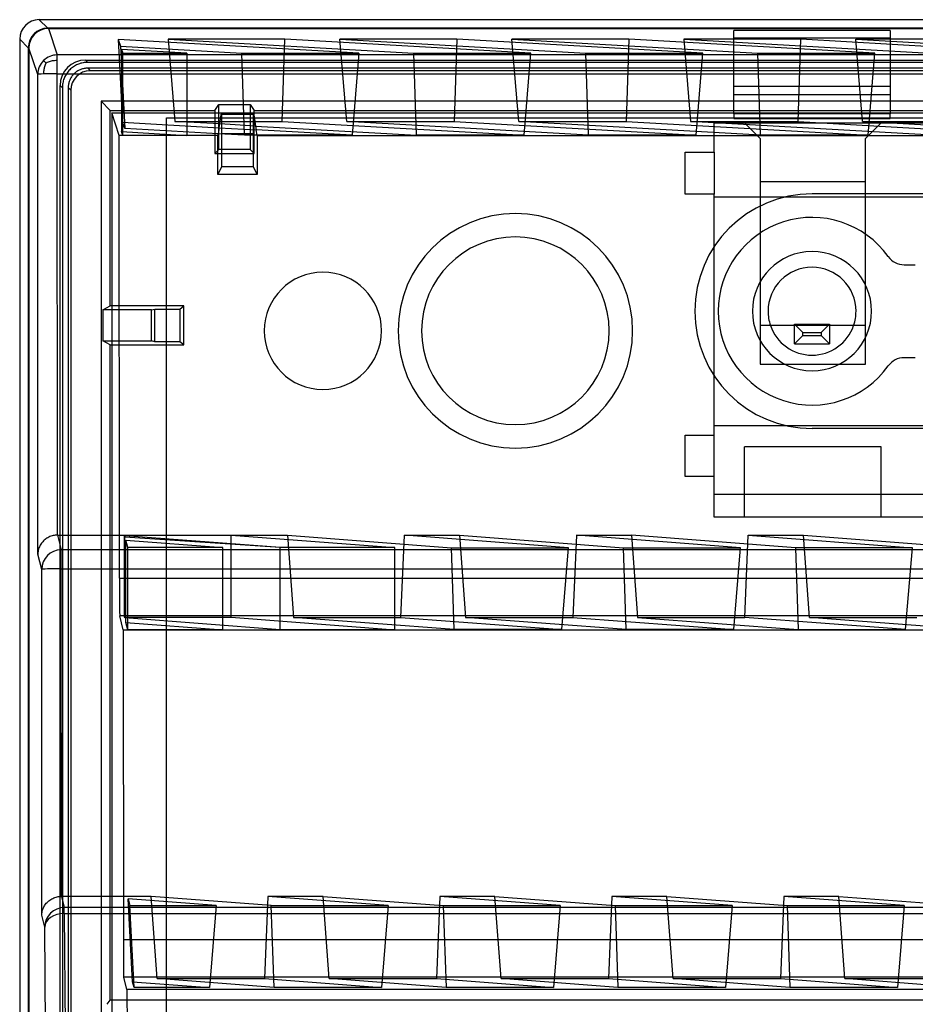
# Model space of a CAD drawing. Header units: millimetres. Extents: x -222.2 to -169.7, y -144 to -51.8.
# Tile 8 of 9: x -222.2 to -199.3, y -77 to -51.8. Entities that reach past the tile are written whole.
import ezdxf

# ---------------------------------------------------------------- set-up
doc = ezdxf.new("R2010")
doc.units = ezdxf.units.MM
doc.layers.add('MAIN-1', color=7, linetype='Continuous')
doc.layers.add('MAIN-2', color=7, linetype='Continuous')

msp = doc.modelspace()

# ---------------------------------------------------------------- linework, layer by layer
at = {"layer": 'MAIN-1'}
for p, q in [((-170.151, -51.822), (-221.667, -51.822)), ((-222.167, -52.322), (-222.167, -81.396))]:
    msp.add_line(p, q, dxfattribs=at)
msp.add_ellipse((-221.667, -52.322), major_axis=(-0.354, 0.354), ratio=0.999315, start_param=-0.785056, end_param=0.785056, dxfattribs=at)
at = {"layer": 'MAIN-2'}
for p, q in [((-221.667, -51.822), (-221.448, -52.042)), ((-170.371, -52.042), (-221.448, -52.042)), ((-221.431, -52.05), (-170.388, -52.05)), ((-221.431, -52.05), (-221.206, -52.723)), ((-199.894, -52.095), (-203.894, -52.095)), ((-203.894, -53.532), (-203.894, -52.095)), ((-199.894, -52.095), (-199.894, -53.532)), ((-221.947, -52.542), (-222.167, -52.322)), ((-219.647, -52.328), (-219.589, -52.503)), ((-213.489, -52.68), (-219.647, -52.328)), ((-219.647, -52.328), (-219.533, -54.443)), ((-215.38, -52.321), (-218.372, -52.321)), ((-218.372, -52.321), (-212.082, -52.68)), ((-218.372, -52.321), (-218.2, -54.424)), ((-215.45, -54.424), (-215.38, -52.321)), ((-209.089, -52.68), (-215.38, -52.321)), ((-210.98, -52.321), (-213.972, -52.321)), ((-213.972, -52.321), (-207.682, -52.68)), ((-213.8, -54.424), (-213.972, -52.321)), ((-210.98, -52.321), (-211.05, -54.424)), ((-204.689, -52.68), (-210.98, -52.321)), ((-206.58, -52.321), (-209.572, -52.321)), ((-209.572, -52.321), (-203.282, -52.68)), ((-209.4, -54.424), (-209.572, -52.321)), ((-206.58, -52.321), (-206.65, -54.424)), ((-200.289, -52.68), (-206.58, -52.321)), ((-202.18, -52.321), (-205.172, -52.321)), ((-205.172, -52.321), (-198.882, -52.68)), ((-205.172, -52.321), (-205, -54.424)), ((-203.894, -52.282), (-199.894, -52.282)), ((-202.25, -54.424), (-202.18, -52.321)), ((-195.889, -52.68), (-202.18, -52.321)), ((-197.78, -52.321), (-200.772, -52.321)), ((-200.772, -52.321), (-194.482, -52.68)), ((-200.6, -54.424), (-200.772, -52.321)), ((-221.947, -52.542), (-221.947, -141.118)), ((-221.931, -52.55), (-221.931, -141.109)), ((-221.706, -53.223), (-221.931, -52.55)), ((-219.589, -52.503), (-216.482, -52.68)), ((-219.589, -52.503), (-219.479, -54.603)), ((-217.889, -52.68), (-219.562, -52.585)), ((-219.562, -52.585), (-219.53, -52.68)), ((-219.562, -52.585), (-219.562, -54.685)), ((-221.559, -52.871), (-221.56, -52.87)), ((-221.556, -52.872), (-221.559, -52.871)), ((-221.552, -52.876), (-221.556, -52.872)), ((-221.548, -52.88), (-221.552, -52.876)), ((-221.541, -52.886), (-221.548, -52.88)), ((-221.534, -52.893), (-221.541, -52.886)), ((-221.359, -52.884), (-221.386, -52.891)), ((-221.332, -52.878), (-221.359, -52.884)), ((-221.304, -52.874), (-221.332, -52.878)), ((-221.275, -52.871), (-221.304, -52.874)), ((-221.243, -52.869), (-221.275, -52.871)), ((-221.206, -52.868), (-221.243, -52.869)), ((-170.612, -52.723), (-221.206, -52.723)), ((-221.206, -52.868), (-221.206, -52.723)), ((-221.206, -53.206), (-221.206, -52.868)), ((-220.484, -52.856), (-171.335, -52.856)), ((-220.427, -52.913), (-220.484, -52.856)), ((-219.53, -52.68), (-217.889, -52.68)), ((-219.53, -54.781), (-219.53, -52.68)), ((-217.889, -52.68), (-217.889, -54.781)), ((-216.482, -52.68), (-213.489, -52.68)), ((-216.411, -54.778), (-216.482, -52.68)), ((-213.489, -52.68), (-213.661, -54.778)), ((-212.082, -52.68), (-209.089, -52.68)), ((-212.011, -54.778), (-212.082, -52.68)), ((-209.261, -54.778), (-209.089, -52.68)), ((-207.682, -52.68), (-204.689, -52.68)), ((-207.611, -54.778), (-207.682, -52.68)), ((-204.861, -54.778), (-204.689, -52.68)), ((-203.282, -52.68), (-200.289, -52.68)), ((-203.211, -54.778), (-203.282, -52.68)), ((-200.461, -54.778), (-200.289, -52.68)), ((-221.553, -53.122), (-221.556, -53.149)), ((-221.549, -53.097), (-221.553, -53.122)), ((-221.544, -53.073), (-221.549, -53.097)), ((-221.538, -53.05), (-221.544, -53.073)), ((-221.531, -53.026), (-221.538, -53.05)), ((-221.525, -52.901), (-221.534, -52.893)), ((-221.522, -53.002), (-221.531, -53.026)), ((-221.515, -52.91), (-221.525, -52.901)), ((-221.513, -52.979), (-221.522, -53.002)), ((-221.504, -52.921), (-221.515, -52.91)), ((-221.503, -52.955), (-221.513, -52.979)), ((-221.491, -52.932), (-221.504, -52.921)), ((-221.492, -52.932), (-221.503, -52.955)), ((-221.466, -52.92), (-221.491, -52.932)), ((-221.439, -52.909), (-221.466, -52.92)), ((-221.412, -52.9), (-221.439, -52.909)), ((-221.386, -52.891), (-221.412, -52.9)), ((-220.907, -53.125), (-220.927, -53.148)), ((-220.886, -53.103), (-220.907, -53.125)), ((-220.864, -53.083), (-220.886, -53.103)), ((-220.842, -53.063), (-220.864, -53.083)), ((-220.818, -53.044), (-220.842, -53.063)), ((-220.794, -53.027), (-220.818, -53.044)), ((-220.769, -53.01), (-220.794, -53.027)), ((-220.743, -52.995), (-220.769, -53.01)), ((-220.716, -52.981), (-220.743, -52.995)), ((-220.689, -52.968), (-220.716, -52.981)), ((-220.683, -53.134), (-220.702, -53.146)), ((-220.661, -52.957), (-220.689, -52.968)), ((-220.663, -53.123), (-220.683, -53.134)), ((-220.644, -53.113), (-220.663, -53.123)), ((-220.633, -52.947), (-220.661, -52.957)), ((-220.623, -53.104), (-220.644, -53.113)), ((-220.605, -52.938), (-220.633, -52.947)), ((-220.603, -53.095), (-220.623, -53.104)), ((-220.576, -52.93), (-220.605, -52.938)), ((-220.582, -53.088), (-220.603, -53.095)), ((-220.561, -53.081), (-220.582, -53.088)), ((-220.547, -52.924), (-220.576, -52.93)), ((-220.54, -53.076), (-220.561, -53.081)), ((-220.517, -52.919), (-220.547, -52.924)), ((-220.518, -53.071), (-220.54, -53.076)), ((-220.496, -53.068), (-220.518, -53.071)), ((-220.488, -52.916), (-220.517, -52.919)), ((-220.473, -53.065), (-220.496, -53.068)), ((-220.457, -52.914), (-220.488, -52.916)), ((-220.45, -53.064), (-220.473, -53.065)), ((-220.427, -52.913), (-220.457, -52.914)), ((-220.427, -53.063), (-220.45, -53.064)), ((-171.392, -52.913), (-220.427, -52.913)), ((-171.392, -53.063), (-220.427, -53.063)), ((-220.427, -53.063), (-220.361, -53.129)), ((-171.458, -53.129), (-220.361, -53.129)), ((-221.703, -65.49), (-221.706, -53.223)), ((-221.558, -53.178), (-221.559, -53.211)), ((-221.556, -53.149), (-221.558, -53.178)), ((-221.202, -65.007), (-221.206, -53.206)), ((-221.206, -53.206), (-170.612, -53.206)), ((-221.052, -53.385), (-221.059, -53.413)), ((-221.043, -53.356), (-221.052, -53.385)), ((-221.033, -53.328), (-221.043, -53.356)), ((-221.021, -53.301), (-221.033, -53.328)), ((-221.008, -53.273), (-221.021, -53.301)), ((-220.994, -53.247), (-221.008, -53.273)), ((-220.979, -53.221), (-220.994, -53.247)), ((-220.963, -53.196), (-220.979, -53.221)), ((-220.945, -53.171), (-220.963, -53.196)), ((-220.927, -53.148), (-220.945, -53.171)), ((-220.894, -53.387), (-220.902, -53.407)), ((-220.886, -53.366), (-220.894, -53.387)), ((-220.877, -53.346), (-220.886, -53.366)), ((-220.867, -53.326), (-220.877, -53.346)), ((-220.856, -53.307), (-220.867, -53.326)), ((-220.844, -53.288), (-220.856, -53.307)), ((-220.831, -53.269), (-220.844, -53.288)), ((-220.817, -53.251), (-220.831, -53.269)), ((-220.803, -53.234), (-220.817, -53.251)), ((-220.788, -53.218), (-220.803, -53.234)), ((-220.772, -53.202), (-220.788, -53.218)), ((-220.755, -53.187), (-220.772, -53.202)), ((-220.738, -53.172), (-220.755, -53.187)), ((-220.72, -53.159), (-220.738, -53.172)), ((-220.702, -53.146), (-220.72, -53.159)), ((-221.134, -128.059), (-221.134, -53.505)), ((-221.134, -53.505), (-221.076, -53.563)), ((-221.074, -53.502), (-221.076, -53.532)), ((-221.076, -53.532), (-221.076, -53.563)), ((-221.076, -53.563), (-221.076, -127.839)), ((-221.07, -53.472), (-221.074, -53.502)), ((-221.065, -53.443), (-221.07, -53.472)), ((-221.059, -53.413), (-221.065, -53.443)), ((-220.924, -53.517), (-220.926, -53.54)), ((-220.926, -53.54), (-220.926, -53.563)), ((-220.926, -53.563), (-220.926, -140.097)), ((-220.861, -53.628), (-220.926, -53.563)), ((-220.922, -53.494), (-220.924, -53.517)), ((-220.918, -53.472), (-220.922, -53.494)), ((-220.914, -53.45), (-220.918, -53.472)), ((-220.908, -53.428), (-220.914, -53.45)), ((-220.902, -53.407), (-220.908, -53.428)), ((-220.861, -53.628), (-220.861, -80.246)), ((-203.894, -54.232), (-203.894, -53.532)), ((-199.894, -53.532), (-203.894, -53.532)), ((-199.894, -53.532), (-199.894, -54.232)), ((-199.894, -53.745), (-203.894, -53.745)), ((-220.082, -53.908), (-220.082, -80.246)), ((-171.739, -53.908), (-220.082, -53.908)), ((-219.848, -54.141), (-220.082, -53.91)), ((-219.848, -59.142), (-219.848, -54.141)), ((-219.848, -54.141), (-217.175, -54.141)), ((-217.175, -54.141), (-217.074, -53.989)), ((-217.175, -54.141), (-217.175, -55.242)), ((-217.074, -53.989), (-216.274, -53.989)), ((-217.074, -54.33), (-217.074, -53.989)), ((-216.274, -53.989), (-216.172, -54.141)), ((-216.274, -53.989), (-216.274, -54.33)), ((-216.172, -54.141), (-175.647, -54.141)), ((-216.172, -55.242), (-216.172, -54.141)), ((-219.811, -54.208), (-219.811, -80.356)), ((-219.811, -54.208), (-217.001, -54.208)), ((-219.619, -54.783), (-219.811, -54.208)), ((-218.409, -54.33), (-217.074, -54.33)), ((-218.409, -59.223), (-218.409, -54.33)), ((-218.409, -54.33), (-218.409, -54.33)), ((-217.074, -54.33), (-216.274, -54.33)), ((-217.074, -55.141), (-217.074, -54.33)), ((-217.037, -54.424), (-217.001, -54.208)), ((-217.001, -54.208), (-216.187, -54.208)), ((-217.001, -54.208), (-216.997, -54.24)), ((-216.997, -54.24), (-216.191, -54.24)), ((-216.274, -54.33), (-216.274, -55.141)), ((-216.274, -54.33), (-175.545, -54.33)), ((-216.191, -54.24), (-216.187, -54.208)), ((-216.187, -54.208), (-175.518, -54.208)), ((-216.187, -54.208), (-216.151, -54.424)), ((-199.894, -54.232), (-203.894, -54.232)), ((-203.894, -54.232), (-203.894, -54.346)), ((-203.894, -54.346), (-199.894, -54.346)), ((-199.894, -54.346), (-199.894, -54.232)), ((-219.479, -54.603), (-219.533, -54.443)), ((-219.533, -54.443), (-217.063, -54.584)), ((-217.09, -54.739), (-219.479, -54.603)), ((-217.048, -54.49), (-218.2, -54.424)), ((-218.2, -54.424), (-217.037, -54.424)), ((-217.063, -54.584), (-217.09, -54.739)), ((-217.063, -54.584), (-217.048, -54.49)), ((-217.063, -54.584), (-216.116, -54.638)), ((-217.048, -54.49), (-217.037, -54.424)), ((-216.13, -54.543), (-217.048, -54.49)), ((-217.037, -54.424), (-216.151, -54.424)), ((-216.151, -54.424), (-215.45, -54.424)), ((-216.151, -54.424), (-216.131, -54.543)), ((-216.131, -54.543), (-216.115, -54.638)), ((-216.13, -54.543), (-212.011, -54.778)), ((-213.661, -54.778), (-216.116, -54.638)), ((-216.092, -54.778), (-216.116, -54.638)), ((-215.45, -54.424), (-209.261, -54.778)), ((-207.611, -54.778), (-213.8, -54.424)), ((-213.8, -54.424), (-211.05, -54.424)), ((-211.05, -54.424), (-204.861, -54.778)), ((-203.211, -54.778), (-209.4, -54.424)), ((-209.4, -54.424), (-206.65, -54.424)), ((-206.65, -54.424), (-200.461, -54.778)), ((-198.811, -54.778), (-205, -54.424)), ((-205, -54.424), (-202.25, -54.424)), ((-204.394, -54.459), (-194.394, -54.459)), ((-204.394, -55.209), (-204.394, -54.459)), ((-204.394, -54.459), (-204.394, -54.459)), ((-203.624, -54.459), (-203.624, -54.459)), ((-203.624, -54.459), (-203.224, -54.859)), ((-202.25, -54.424), (-196.061, -54.778)), ((-194.411, -54.778), (-200.6, -54.424)), ((-200.6, -54.424), (-197.85, -54.424)), ((-200.122, -54.459), (-200.522, -54.859)), ((-200.122, -54.459), (-200.122, -54.459)), ((-219.616, -66.105), (-219.619, -54.783)), ((-217.097, -54.783), (-219.619, -54.783)), ((-219.562, -54.685), (-217.889, -54.781)), ((-219.53, -54.781), (-219.562, -54.685)), ((-217.889, -54.781), (-219.53, -54.781)), ((-217.097, -54.783), (-217.089, -54.739)), ((-217.097, -55.786), (-217.097, -54.783)), ((-216.411, -54.778), (-217.09, -54.739)), ((-216.995, -55.582), (-216.995, -54.74)), ((-216.193, -54.74), (-216.995, -54.74)), ((-216.092, -54.778), (-216.411, -54.778)), ((-216.193, -54.74), (-216.193, -55.582)), ((-213.661, -54.778), (-216.092, -54.778)), ((-216.092, -54.778), (-216.091, -54.783)), ((-216.091, -54.783), (-175.71, -54.783)), ((-216.091, -54.783), (-216.091, -55.786)), ((-209.261, -54.778), (-212.011, -54.778)), ((-204.861, -54.778), (-207.611, -54.778)), ((-203.224, -54.859), (-203.224, -54.859)), ((-203.224, -54.859), (-203.224, -60.634)), ((-200.461, -54.778), (-203.211, -54.778)), ((-200.522, -60.634), (-200.522, -54.859)), ((-200.522, -54.859), (-200.522, -54.859)), ((-217.074, -55.141), (-217.175, -55.242)), ((-216.274, -55.141), (-217.074, -55.141)), ((-216.172, -55.242), (-216.274, -55.141)), ((-217.175, -55.242), (-216.172, -55.242)), ((-205.144, -55.209), (-204.394, -55.209)), ((-205.144, -56.289), (-205.144, -55.209)), ((-205.144, -55.209), (-205.144, -55.209)), ((-204.394, -55.209), (-204.394, -56.289)), ((-204.394, -55.209), (-204.394, -55.209)), ((-217.097, -55.786), (-216.995, -55.582)), ((-216.193, -55.582), (-216.995, -55.582)), ((-216.193, -55.582), (-216.091, -55.786)), ((-216.091, -55.786), (-217.097, -55.786)), ((-203.224, -55.959), (-200.522, -55.959)), ((-204.394, -56.289), (-205.144, -56.289)), ((-205.144, -56.289), (-205.144, -56.289)), ((-204.394, -62.449), (-204.394, -56.289)), ((-204.394, -56.289), (-204.394, -56.289)), ((-194.394, -56.359), (-204.394, -56.359)), ((-201.894, -56.279), (-201.894, -56.279)), ((-186.824, -56.279), (-201.894, -56.279)), ((-199.944, -57.881), (-199.944, -57.881)), ((-199.537, -58.09), (-199.252, -58.09)), ((-199.537, -58.09), (-199.537, -58.09)), ((-199.252, -58.09), (-199.252, -58.09)), ((-220.042, -59.245), (-219.848, -59.142)), ((-217.969, -59.142), (-219.848, -59.142)), ((-218.071, -59.223), (-217.969, -59.142)), ((-217.969, -60.14), (-217.969, -59.142)), ((-220.042, -59.245), (-220.042, -60.037)), ((-218.793, -59.245), (-220.042, -59.245)), ((-218.793, -59.245), (-218.709, -59.223)), ((-218.793, -60.037), (-218.793, -59.245)), ((-218.709, -59.223), (-218.409, -59.223)), ((-218.709, -60.059), (-218.709, -59.223)), ((-218.409, -59.223), (-218.071, -59.223)), ((-218.409, -60.059), (-218.409, -59.223)), ((-218.071, -59.223), (-218.071, -60.059)), ((-203.224, -59.643), (-203.224, -59.643)), ((-200.522, -59.643), (-203.224, -59.643)), ((-202.959, -59.643), (-202.959, -59.643)), ((-202.129, -59.819), (-202.339, -59.609)), ((-202.339, -60.109), (-202.339, -59.609)), ((-202.339, -59.609), (-202.339, -59.609)), ((-202.339, -59.609), (-201.449, -59.609)), ((-201.449, -59.609), (-201.659, -59.819)), ((-201.449, -59.609), (-201.449, -59.609)), ((-201.449, -59.609), (-201.449, -60.109)), ((-200.83, -59.643), (-200.83, -59.643)), ((-200.522, -59.643), (-200.522, -59.643)), ((-202.339, -60.109), (-202.129, -59.899)), ((-202.129, -59.819), (-201.659, -59.819)), ((-202.129, -59.899), (-202.129, -59.819)), ((-202.129, -59.899), (-201.659, -59.899)), ((-201.659, -59.819), (-201.659, -59.899)), ((-201.449, -60.109), (-201.659, -59.899)), ((-219.848, -60.14), (-220.042, -60.037)), ((-220.042, -60.037), (-218.793, -60.037)), ((-219.848, -76.898), (-219.848, -60.14)), ((-219.848, -60.14), (-217.969, -60.14)), ((-218.709, -60.059), (-218.793, -60.037)), ((-218.409, -60.059), (-218.709, -60.059)), ((-218.071, -60.059), (-218.409, -60.059)), ((-218.409, -81.495), (-218.409, -60.059)), ((-217.969, -60.14), (-218.071, -60.059)), ((-202.339, -60.109), (-201.449, -60.109)), ((-202.339, -60.109), (-202.339, -60.109)), ((-201.449, -60.109), (-201.449, -60.109)), ((-203.224, -60.634), (-203.224, -60.634)), ((-203.224, -60.634), (-200.522, -60.634)), ((-200.522, -60.634), (-200.522, -60.634)), ((-199.944, -60.677), (-199.944, -60.677)), ((-199.252, -60.469), (-199.537, -60.469)), ((-199.537, -60.469), (-199.537, -60.469)), ((-199.252, -60.469), (-199.252, -60.469)), ((-204.394, -62.199), (-194.394, -62.199)), ((-205.144, -62.449), (-204.394, -62.449)), ((-205.144, -63.509), (-205.144, -62.449)), ((-205.144, -62.449), (-205.144, -62.449)), ((-204.394, -63.509), (-204.394, -62.449)), ((-204.394, -62.449), (-204.394, -62.449)), ((-186.824, -62.279), (-201.894, -62.279)), ((-201.894, -62.279), (-201.894, -62.279)), ((-200.122, -62.749), (-203.624, -62.749)), ((-203.624, -62.749), (-203.624, -62.749)), ((-203.624, -64.549), (-203.624, -62.749)), ((-200.122, -62.749), (-200.122, -62.749)), ((-200.122, -64.549), (-200.122, -62.749)), ((-204.394, -63.509), (-205.144, -63.509)), ((-205.144, -63.509), (-205.144, -63.509)), ((-204.394, -64.549), (-204.394, -63.509)), ((-204.394, -63.509), (-204.394, -63.509)), ((-194.394, -63.971), (-204.394, -63.971)), ((-194.394, -64.549), (-204.394, -64.549)), ((-204.394, -64.549), (-204.394, -64.549)), ((-203.624, -64.549), (-203.624, -64.549)), ((-200.122, -64.549), (-200.122, -64.549)), ((-221.612, -65.215), (-221.627, -65.237)), ((-221.596, -65.195), (-221.612, -65.215)), ((-221.578, -65.174), (-221.596, -65.195)), ((-221.56, -65.155), (-221.578, -65.174)), ((-221.54, -65.136), (-221.56, -65.155)), ((-221.518, -65.118), (-221.54, -65.136)), ((-221.496, -65.101), (-221.518, -65.118)), ((-221.472, -65.085), (-221.496, -65.101)), ((-221.447, -65.071), (-221.472, -65.085)), ((-221.421, -65.057), (-221.447, -65.071)), ((-221.394, -65.045), (-221.421, -65.057)), ((-221.367, -65.035), (-221.394, -65.045)), ((-221.339, -65.026), (-221.367, -65.035)), ((-221.312, -65.019), (-221.339, -65.026)), ((-221.285, -65.014), (-221.312, -65.019)), ((-221.257, -65.01), (-221.285, -65.014)), ((-221.23, -65.008), (-221.257, -65.01)), ((-221.203, -65.007), (-221.23, -65.008)), ((-221.203, -65.007), (-219.482, -65.007)), ((-221.202, -65.007), (-221.104, -65.384)), ((-219.482, -65.007), (-216.753, -65.007)), ((-219.482, -67.108), (-219.482, -65.007)), ((-219.478, -65.023), (-219.482, -65.007)), ((-215.502, -65.326), (-219.478, -65.023)), ((-219.478, -65.023), (-219.478, -65.057)), ((-219.478, -67.124), (-219.478, -65.057)), ((-215.502, -65.326), (-219.477, -65.057)), ((-219.449, -65.137), (-216.968, -65.326)), ((-219.402, -65.326), (-219.449, -65.137)), ((-219.449, -67.238), (-219.449, -65.137)), ((-216.753, -65.007), (-215.316, -65.007)), ((-216.753, -67.108), (-216.753, -65.007)), ((-216.753, -65.007), (-212.568, -65.326)), ((-215.316, -65.007), (-215.161, -67.111)), ((-215.316, -65.007), (-211.119, -65.327)), ((-212.411, -67.111), (-212.324, -65.007)), ((-212.324, -65.007), (-210.916, -65.007)), ((-208.127, -65.327), (-212.324, -65.007)), ((-210.916, -65.007), (-210.761, -67.111)), ((-210.916, -65.007), (-206.719, -65.327)), ((-207.924, -65.007), (-208.011, -67.111)), ((-207.924, -65.007), (-206.516, -65.007)), ((-203.727, -65.327), (-207.924, -65.007)), ((-206.516, -65.007), (-206.361, -67.111)), ((-202.319, -65.327), (-206.516, -65.007)), ((-203.611, -67.111), (-203.524, -65.007)), ((-203.524, -65.007), (-202.116, -65.007)), ((-203.524, -65.007), (-199.327, -65.327)), ((-201.961, -67.111), (-202.116, -65.007)), ((-202.116, -65.007), (-197.919, -65.327)), ((-221.701, -65.456), (-221.703, -65.49)), ((-221.697, -65.424), (-221.701, -65.456)), ((-221.691, -65.392), (-221.697, -65.424)), ((-221.684, -65.363), (-221.691, -65.392)), ((-221.675, -65.334), (-221.684, -65.363)), ((-221.664, -65.308), (-221.675, -65.334)), ((-221.653, -65.283), (-221.664, -65.308)), ((-221.64, -65.259), (-221.653, -65.283)), ((-221.627, -65.237), (-221.64, -65.259)), ((-170.715, -65.384), (-221.104, -65.384)), ((-221.104, -65.867), (-221.104, -65.384)), ((-216.968, -65.326), (-219.402, -65.326)), ((-219.402, -67.427), (-219.402, -65.326)), ((-216.968, -67.427), (-216.968, -65.326)), ((-212.568, -65.326), (-215.502, -65.326)), ((-215.502, -67.427), (-215.502, -65.326)), ((-212.568, -67.427), (-212.568, -65.326)), ((-211.119, -65.327), (-208.127, -65.327)), ((-211.049, -67.424), (-211.119, -65.327)), ((-208.299, -67.424), (-208.127, -65.327)), ((-206.719, -65.327), (-203.727, -65.327)), ((-206.649, -67.424), (-206.719, -65.327)), ((-203.899, -67.424), (-203.727, -65.327)), ((-199.327, -65.327), (-202.319, -65.327)), ((-202.319, -65.327), (-202.249, -67.424)), ((-199.499, -67.424), (-199.327, -65.327)), ((-221.604, -65.884), (-221.703, -65.49)), ((-221.602, -74.73), (-221.604, -65.884)), ((-221.104, -65.867), (-170.716, -65.867)), ((-221.101, -74.246), (-221.104, -65.867)), ((-219.616, -66.105), (-172.203, -66.105)), ((-219.517, -67.431), (-219.607, -67.07)), ((-172.212, -67.07), (-219.607, -67.07)), ((-219.478, -67.124), (-219.482, -67.108)), ((-219.482, -67.108), (-216.753, -67.108)), ((-215.502, -67.427), (-219.478, -67.124)), ((-219.449, -67.238), (-216.968, -67.427)), ((-219.402, -67.427), (-219.449, -67.238)), ((-216.753, -67.108), (-212.568, -67.427)), ((-211.049, -67.424), (-215.161, -67.111)), ((-215.161, -67.111), (-212.411, -67.111)), ((-212.411, -67.111), (-208.299, -67.424)), ((-206.649, -67.424), (-210.761, -67.111)), ((-210.761, -67.111), (-208.011, -67.111)), ((-208.011, -67.111), (-203.899, -67.424)), ((-206.361, -67.111), (-202.249, -67.424)), ((-206.361, -67.111), (-203.611, -67.111)), ((-199.499, -67.424), (-203.611, -67.111)), ((-197.849, -67.424), (-201.961, -67.111)), ((-201.961, -67.111), (-199.211, -67.111)), ((-219.517, -67.431), (-172.302, -67.431)), ((-219.517, -67.431), (-219.515, -75.345)), ((-216.968, -67.427), (-219.402, -67.427)), ((-212.568, -67.427), (-215.502, -67.427)), ((-208.299, -67.424), (-211.049, -67.424)), ((-203.899, -67.424), (-206.649, -67.424)), ((-202.249, -67.424), (-199.499, -67.424)), ((-221.321, -74.297), (-221.293, -74.285)), ((-221.293, -74.285), (-221.265, -74.274)), ((-221.265, -74.274), (-221.236, -74.265)), ((-221.236, -74.265), (-221.209, -74.258)), ((-221.209, -74.258), (-221.181, -74.253)), ((-221.181, -74.253), (-221.154, -74.249)), ((-221.154, -74.249), (-221.128, -74.247)), ((-221.128, -74.247), (-221.102, -74.246)), ((-218.806, -74.246), (-221.102, -74.246)), ((-221.101, -74.246), (-221.026, -74.533)), ((-215.729, -74.481), (-218.806, -74.246)), ((-218.651, -76.35), (-218.806, -74.246)), ((-215.814, -74.246), (-215.901, -76.35)), ((-212.737, -74.481), (-215.814, -74.246)), ((-214.406, -74.246), (-215.814, -74.246)), ((-214.406, -74.246), (-211.329, -74.481)), ((-214.251, -76.35), (-214.406, -74.246)), ((-211.414, -74.246), (-211.501, -76.35)), ((-208.337, -74.481), (-211.414, -74.246)), ((-210.006, -74.246), (-211.414, -74.246)), ((-210.006, -74.246), (-206.929, -74.481)), ((-209.851, -76.35), (-210.006, -74.246)), ((-207.014, -74.246), (-207.101, -76.35)), ((-203.937, -74.481), (-207.014, -74.246)), ((-205.606, -74.246), (-207.014, -74.246)), ((-205.606, -74.246), (-202.529, -74.481)), ((-205.451, -76.35), (-205.606, -74.246)), ((-202.614, -74.246), (-202.701, -76.35)), ((-199.537, -74.481), (-202.614, -74.246)), ((-201.206, -74.246), (-202.614, -74.246)), ((-201.206, -74.246), (-198.129, -74.481)), ((-201.051, -76.35), (-201.206, -74.246)), ((-221.572, -74.569), (-221.561, -74.541)), ((-221.561, -74.541), (-221.548, -74.515)), ((-221.548, -74.515), (-221.535, -74.491)), ((-221.535, -74.491), (-221.52, -74.467)), ((-221.52, -74.467), (-221.503, -74.445)), ((-221.503, -74.445), (-221.486, -74.423)), ((-221.486, -74.423), (-221.466, -74.402)), ((-221.466, -74.402), (-221.445, -74.382)), ((-221.445, -74.382), (-221.423, -74.362)), ((-221.423, -74.362), (-221.4, -74.344)), ((-221.4, -74.344), (-221.374, -74.327)), ((-221.374, -74.327), (-221.348, -74.311)), ((-221.348, -74.311), (-221.321, -74.297)), ((-221.026, -74.685), (-221.026, -74.533)), ((-170.793, -74.533), (-221.026, -74.533)), ((-217.137, -74.481), (-219.391, -74.309)), ((-219.391, -74.309), (-219.348, -74.481)), ((-219.277, -76.428), (-219.391, -74.309)), ((-219.348, -74.481), (-217.137, -74.481)), ((-219.239, -76.578), (-219.348, -74.481)), ((-217.137, -74.481), (-217.309, -76.578)), ((-215.729, -74.481), (-212.737, -74.481)), ((-215.659, -76.578), (-215.729, -74.481)), ((-212.737, -74.481), (-212.909, -76.578)), ((-211.329, -74.481), (-208.337, -74.481)), ((-211.329, -74.481), (-211.259, -76.578)), ((-208.337, -74.481), (-208.509, -76.578)), ((-206.929, -74.481), (-203.937, -74.481)), ((-206.929, -74.481), (-206.859, -76.578)), ((-203.937, -74.481), (-204.109, -76.578)), ((-202.529, -74.481), (-199.537, -74.481)), ((-202.529, -74.481), (-202.459, -76.578)), ((-199.537, -74.481), (-199.709, -76.578)), ((-221.602, -74.73), (-221.6, -74.695)), ((-221.526, -75.032), (-221.602, -74.73)), ((-221.6, -74.695), (-221.596, -74.661)), ((-221.596, -74.661), (-221.59, -74.629)), ((-221.59, -74.629), (-221.581, -74.598)), ((-221.581, -74.598), (-221.572, -74.569)), ((-221.026, -74.685), (-170.793, -74.685)), ((-221.026, -74.685), (-221.001, -77.644)), ((-221.502, -77.846), (-221.526, -75.032)), ((-219.515, -75.345), (-219.515, -75.425)), ((-219.515, -75.345), (-172.304, -75.345)), ((-219.515, -75.425), (-219.515, -75.504)), ((-219.515, -75.504), (-219.514, -75.58)), ((-219.514, -75.58), (-219.514, -75.655)), ((-219.514, -75.655), (-219.514, -75.728)), ((-219.514, -75.728), (-219.514, -75.798)), ((-219.514, -75.798), (-219.513, -75.866)), ((-219.513, -75.866), (-219.513, -75.93)), ((-219.513, -75.93), (-219.512, -75.99)), ((-219.512, -75.99), (-219.512, -76.045)), ((-219.512, -76.045), (-219.511, -76.097)), ((-219.511, -76.097), (-219.511, -76.143)), ((-219.511, -76.143), (-219.51, -76.184)), ((-219.51, -76.184), (-219.51, -76.219)), ((-219.51, -76.219), (-219.509, -76.249)), ((-219.509, -76.249), (-219.508, -76.274)), ((-219.508, -76.274), (-219.508, -76.292)), ((-219.508, -76.292), (-219.507, -76.303)), ((-219.507, -76.303), (-219.506, -76.309)), ((-219.427, -76.628), (-219.506, -76.309)), ((-172.313, -76.309), (-219.506, -76.309)), ((-219.239, -76.578), (-219.277, -76.428)), ((-219.277, -76.428), (-217.309, -76.578)), ((-215.659, -76.578), (-218.651, -76.35)), ((-218.651, -76.35), (-215.901, -76.35)), ((-215.901, -76.35), (-212.909, -76.578)), ((-211.259, -76.578), (-214.251, -76.35)), ((-214.251, -76.35), (-211.501, -76.35)), ((-211.501, -76.35), (-208.509, -76.578)), ((-206.859, -76.578), (-209.851, -76.35)), ((-209.851, -76.35), (-207.101, -76.35)), ((-207.101, -76.35), (-204.109, -76.578)), ((-202.459, -76.578), (-205.451, -76.35)), ((-205.451, -76.35), (-202.701, -76.35)), ((-202.701, -76.35), (-199.709, -76.578)), ((-198.059, -76.578), (-201.051, -76.35)), ((-201.051, -76.35), (-198.301, -76.35)), ((-219.427, -76.628), (-219.416, -77.932)), ((-172.392, -76.628), (-219.427, -76.628)), ((-217.309, -76.578), (-219.239, -76.578)), ((-212.909, -76.578), (-215.659, -76.578)), ((-208.509, -76.578), (-211.259, -76.578)), ((-204.109, -76.578), (-206.859, -76.578)), ((-199.709, -76.578), (-202.459, -76.578)), ((-219.93, -77.006), (-219.848, -76.898)), ((-171.97, -76.898), (-219.848, -76.898))]:
    msp.add_line(p, q, dxfattribs=at)
for centre, radius, start, end in [((-201.894, -59.279), 3, 90, 180), ((-209.485, -59.78), 3, 0, 180), ((-201.894, -59.279), 2.4, 35.6302, 180), ((-209.485, -59.78), 2.4, 0, 180), ((-201.894, -59.279), 1.525, 0, 180), ((-199.537, -57.59), 0.5, 215.6302, 270), ((-201.894, -59.279), 1.125, 0, 180), ((-214.409, -59.78), 1.5, 0, 180), ((-201.894, -59.279), 3, 180, 270), ((-201.894, -59.279), 2.4, 180, 324.3698), ((-201.894, -59.279), 1.525, 180, 0), ((-201.894, -59.279), 1.125, 180, 198.8338), ((-201.894, -59.279), 1.125, 341.1662, 0), ((-201.894, -59.279), 1.125, 198.8338, 341.1662), ((-214.409, -59.78), 1.5, 180, 0), ((-209.485, -59.78), 3, 180, 0), ((-209.485, -59.78), 2.4, 180, 0), ((-199.537, -60.969), 0.5, 90, 144.3698)]:
    msp.add_arc(centre, radius, start, end, dxfattribs=at)
for centre, major_axis, ratio, start_param, end_param in [((-221.447, -52.542), (0.354, -0.354), 0.999315, 2.356537, 3.926648), ((-221.431, -52.55), (-0.158, 0.475), 0.999619, -0.321575, 1.248993), ((-221.206, -53.223), (0.474, 0.158), 0.999619, 2.034473, 2.819793), ((-221.206, -53.223), (0.474, 0.158), 0.999619, 1.249221, 2.034473), ((-220.484, -53.506), (-0.46, 0.46), 0.999315, -0.785176, 0.785062), ((-220.361, -53.629), (0.354, -0.354), 0.999315, 2.356529, 3.926648), ((-221.206, -53.223), (-0.5, 0), 0.034899, -0.78897, -0.008732), ((-221.206, -53.223), (-0.5, 0), 0.034899, -1.570807, -0.78897), ((-216.997, -54.74), (0, 0.5), 0.004363, -1.570796, -0.034907), ((-216.191, -54.74), (0, 0.5), 0.004363, 0.034907, 1.570796), ((-221.104, -65.884), (0.485, 0.121), 0.999353, 1.326052, 2.896544), ((-221.104, -65.884), (-0.5, 0), 0.034899, -1.570807, -0.008731), ((-219.607, -66.07), (0, 1), 0.008727, 1.605395, 3.106687), ((-221.026, -75.032), (0.485, 0.121), 0.999353, 1.326052, 2.896544), ((-221.026, -75.032), (-0.5, -0.004), 0.694646, -1.57665, -0.01213)]:
    msp.add_ellipse(centre, major_axis=major_axis, ratio=ratio, start_param=start_param, end_param=end_param, dxfattribs=at)

doc.saveas('drawing.dxf')
